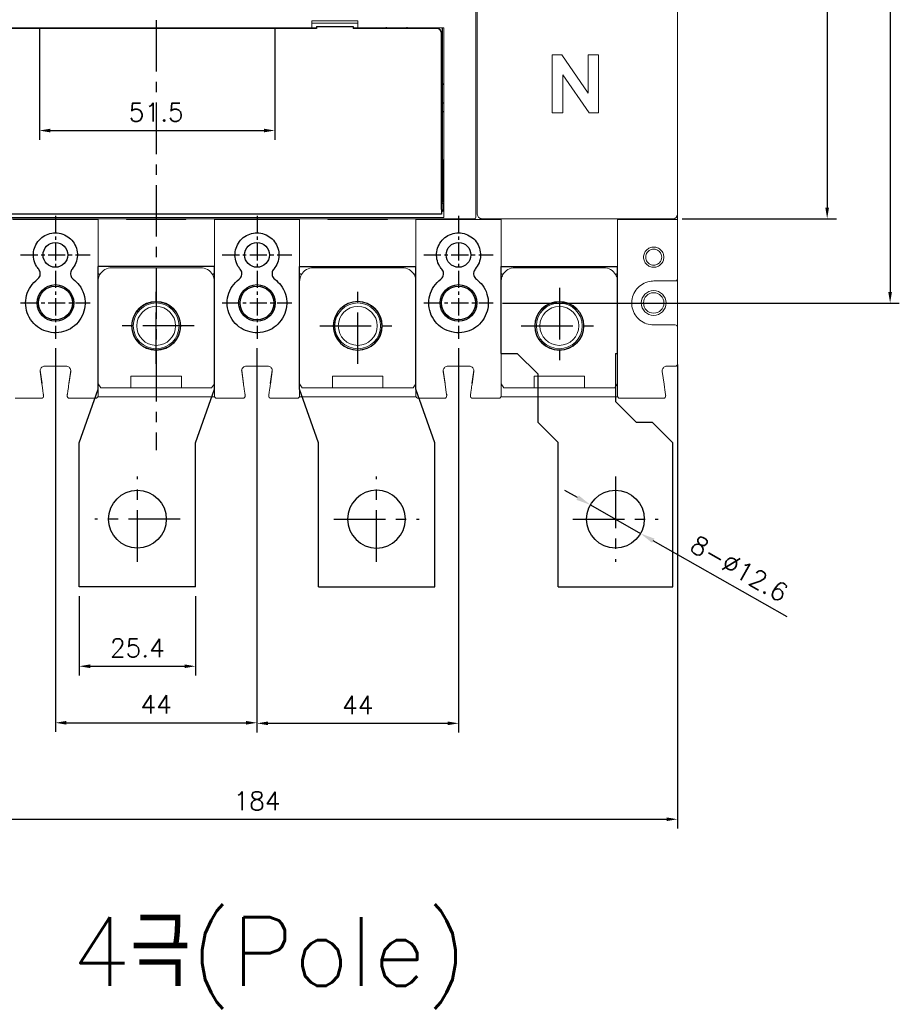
# Model space of a CAD drawing. Extents: x -2268 to 2710, y -907 to 1780.
# Tile 18 of 24: x -887 to -695, y 1113 to 1328. Entities that reach past the tile are written whole.
import ezdxf

# ---------------------------------------------------------------- set-up
doc = ezdxf.new("R2010")
doc.units = 0
doc.header["$LTSCALE"] = 3
doc.header["$MEASUREMENT"] = 0
doc.linetypes.add('CENTER', pattern=[2, 1.25, -0.25, 0.25, -0.25])
doc.layers.get('0').update_dxf_attribs({"linetype": 'CONTINUOUS'})
doc.layers.get('Defpoints').update_dxf_attribs({"linetype": 'CONTINUOUS'})
for name, color, linetype in [('cen', 1, 'CENTER'), ('di', 3, 'CONTINUOUS'), ('dwg', 7, 'CONTINUOUS')]:
    doc.layers.add(name, color=color, linetype=linetype)
doc.styles.add('KIM', font='ROMANS.shx', dxfattribs={"height": 5, "bigfont": 'GSG1.shx'})
doc.styles.get("Standard").update_dxf_attribs({"font": 'romans.shx', "height": 4, "bigfont": 'ghs.shx'})
doc.dimstyles.get("Standard").update_dxf_attribs({"dimtxt": 0.18, "dimasz": 0.18, "dimexe": 0.18, "dimexo": 0.0625, "dimgap": 0.09, "dimtad": 0, "dimtih": 1, "dimtoh": 1, "dimdec": 4, "dimzin": 0, "dimdsep": 46, "dimtxsty": 'Standard', "dimcen": 0.09, "dimadec": 0, "dimazin": 0, "dimtfac": 1, "dimtdec": 4, "dimtofl": 0, "dimtmove": 0, "dimatfit": 3, "dimfxl": 0, "dimtolj": 1, "dimtzin": 0, "dimarcsym": 0})
doc.dimstyles.new('STANDARD$0', dxfattribs={"dimtxt": 5, "dimasz": 5, "dimexe": 1, "dimexo": 2, "dimgap": 2, "dimtad": 1, "dimdec": 4, "dimzin": 12, "dimdsep": 46, "dimtxsty": 'KIM', "dimcen": -1, "dimdle": 0.1, "dimadec": 0, "dimazin": 0, "dimtfac": 1, "dimtdec": 4, "dimtmove": 0, "dimatfit": 3, "dimfxl": 0, "dimtolj": 1, "dimtzin": 0, "dimarcsym": 0})

# ---------------------------------------------------------------- blocks, each defined once
blk = doc.blocks.new('fsadfsafas')
at = {"layer": 'cen', "ltscale": 3}
for p, q in [((614, 610.86), (614, 629.46)), ((623.3, 620.16), (604.7, 620.16)), ((626.25, 569.66), (626.25, 586.26)), ((634.55, 577.96), (617.95, 577.96))]:
    blk.add_line(p, q, dxfattribs=at)
at = {"layer": 'dwg'}
for p, q in [((626.5, 634.96), (601.5, 634.96)), ((601.5, 634.96), (601.5, 603.46)), ((626.5, 634.96), (626.5, 603.41)), ((601.5, 603.46), (606, 598.96)), ((626.5, 603.41), (630.95, 598.96)), ((609.5, 598.96), (606, 598.96)), ((609.5, 598.96), (614, 594.46)), ((630.95, 588.46), (630.95, 598.96)), ((614, 583.96), (614, 594.46)), ((635.45, 583.96), (630.95, 588.46)), ((614, 583.96), (613.55, 583.96)), ((613.55, 583.96), (613.55, 564.96)), ((638.95, 583.96), (635.45, 583.96)), ((638.95, 583.96), (638.95, 564.96)), ((638.95, 564.96), (613.55, 564.96))]:
    blk.add_line(p, q, dxfattribs=at)
for centre, radius in [((614, 620.16), 6.3), ((626.25, 577.96), 5.3)]:
    blk.add_circle(centre, radius, dxfattribs=at)
blk = doc.blocks.new('fsadfadsfas')
at = {"layer": 'cen', "ltscale": 3}
for p, q in [((1428.96, 638.76), (1428.96, 655.36)), ((1437.26, 647.06), (1420.66, 647.06)), ((1424.86, 595.56), (1424.86, 614.16)), ((1434.16, 604.86), (1415.56, 604.86))]:
    blk.add_line(p, q, dxfattribs=at)
at = {"layer": 'dwg'}
for p, q in [((1416.26, 633.26), (1416.26, 660.06)), ((1441.66, 660.06), (1416.26, 660.06)), ((1441.66, 633.26), (1441.66, 660.06)), ((1412.16, 621.56), (1416.26, 633.26)), ((1437.56, 621.56), (1441.66, 633.26)), ((1412.16, 590.06), (1412.16, 621.56)), ((1437.56, 590.06), (1437.56, 621.56)), ((1437.56, 590.06), (1412.16, 590.06))]:
    blk.add_line(p, q, dxfattribs=at)
for centre, radius in [((1428.96, 647.06), 5.3), ((1424.86, 604.86), 6.3)]:
    blk.add_circle(centre, radius, dxfattribs=at)
blk = doc.blocks.new('*D16')
at = {"layer": 'Defpoints', "color": 0}
for p in [(-882.46, 1327.78), (-831.06, 1327.78), (-831.06, 1303.33)]:
    blk.add_point(p, dxfattribs=at)
at = {"layer": 'di'}
for p, q in [((-882.46, 1325.78), (-882.46, 1301.33)), ((-831.06, 1325.78), (-831.06, 1301.33)), ((-880.06, 1303.33), (-833.46, 1303.33))]:
    blk.add_line(p, q, dxfattribs=at)
for points in [[(-880.06, 1303.73), (-880.06, 1302.93), (-882.46, 1303.33)], [(-833.46, 1303.73), (-833.46, 1302.93), (-831.06, 1303.33)]]:
    blk.add_solid(points, dxfattribs=at)
at = {"layer": 'di', "insert": (-856.96, 1307.33), "char_height": 4, "attachment_point": 5}
blk.add_mtext('\\A1;51.5', dxfattribs=at)
blk = doc.blocks.new('*D17')
at = {"layer": 'Defpoints', "color": 0}
for p in [(-873.76, 1203.68), (-848.36, 1203.68), (-848.36, 1186.37)]:
    blk.add_point(p, dxfattribs=at)
at = {"layer": 'di'}
for p, q in [((-873.76, 1201.68), (-873.76, 1184.37)), ((-848.36, 1201.68), (-848.36, 1184.37)), ((-871.36, 1186.37), (-850.76, 1186.37))]:
    blk.add_line(p, q, dxfattribs=at)
for points in [[(-871.36, 1186.77), (-871.36, 1185.97), (-873.76, 1186.37)], [(-850.76, 1186.77), (-850.76, 1185.97), (-848.36, 1186.37)]]:
    blk.add_solid(points, dxfattribs=at)
at = {"layer": 'di', "insert": (-861.06, 1190.37), "char_height": 4, "attachment_point": 5}
blk.add_mtext('\\A1;25.4', dxfattribs=at)
blk = doc.blocks.new('*D31')
at = {"layer": 'Defpoints', "color": 0}
for p in [(-762.18, 1221.6), (-751.24, 1215.36)]:
    blk.add_point(p, dxfattribs=at)
at = {"layer": 'di'}
for p, q in [((-764.96, 1223.19), (-767.74, 1224.77)), ((-762.18, 1221.6), (-751.24, 1215.36)), ((-719.25, 1197.13), (-748.46, 1213.78))]:
    blk.add_line(p, q, dxfattribs=at)
for points in [[(-764.7, 1223.65), (-765.23, 1222.72), (-762.18, 1221.6)], [(-748.19, 1214.24), (-748.72, 1213.32), (-751.24, 1215.36)]]:
    blk.add_solid(points, dxfattribs=at)
at = {"layer": 'di', "insert": (-729.68, 1207.68), "char_height": 4, "attachment_point": 5, "rotation": 330.3185}
blk.add_mtext('\\A1;8-∅12.6', dxfattribs=at)
blk = doc.blocks.new('*D37')
at = {"layer": 'Defpoints', "color": 0}
for p in [(-926.76, 1254.28), (-743.16, 1254.28), (-743.16, 1152.97)]:
    blk.add_point(p, dxfattribs=at)
at = {"layer": 'di'}
for p, q in [((-926.76, 1252.28), (-926.76, 1150.97)), ((-743.16, 1252.28), (-743.16, 1150.97)), ((-924.36, 1152.97), (-745.56, 1152.97))]:
    blk.add_line(p, q, dxfattribs=at)
for points in [[(-924.36, 1153.37), (-924.36, 1152.57), (-926.76, 1152.97)], [(-745.56, 1153.37), (-745.56, 1152.57), (-743.16, 1152.97)]]:
    blk.add_solid(points, dxfattribs=at)
at = {"layer": 'di', "insert": (-834.96, 1156.97), "char_height": 4, "attachment_point": 5}
blk.add_mtext('\\A1;184', dxfattribs=at)
blk = doc.blocks.new('*D38')
at = {"layer": 'Defpoints', "color": 0}
for p in [(-878.96, 1257.85), (-834.96, 1257.85), (-834.96, 1174.03)]:
    blk.add_point(p, dxfattribs=at)
at = {"layer": 'di'}
for p, q in [((-878.96, 1255.85), (-878.96, 1172.03)), ((-834.96, 1255.85), (-834.96, 1172.03)), ((-876.56, 1174.03), (-837.36, 1174.03))]:
    blk.add_line(p, q, dxfattribs=at)
for points in [[(-876.56, 1174.43), (-876.56, 1173.63), (-878.96, 1174.03)], [(-837.36, 1174.43), (-837.36, 1173.63), (-834.96, 1174.03)]]:
    blk.add_solid(points, dxfattribs=at)
at = {"layer": 'di', "insert": (-856.96, 1178.03), "char_height": 4, "attachment_point": 5}
blk.add_mtext('\\A1;44', dxfattribs=at)
blk = doc.blocks.new('*D39')
at = {"layer": 'Defpoints', "color": 0}
for p in [(-834.96, 1257.85), (-790.96, 1257.85), (-790.96, 1173.91)]:
    blk.add_point(p, dxfattribs=at)
at = {"layer": 'di'}
for p, q in [((-834.96, 1255.85), (-834.96, 1171.91)), ((-790.96, 1255.85), (-790.96, 1171.91)), ((-832.56, 1173.91), (-793.36, 1173.91))]:
    blk.add_line(p, q, dxfattribs=at)
for points in [[(-832.56, 1174.31), (-832.56, 1173.51), (-834.96, 1173.91)], [(-793.36, 1174.31), (-793.36, 1173.51), (-790.96, 1173.91)]]:
    blk.add_solid(points, dxfattribs=at)
at = {"layer": 'di', "insert": (-812.96, 1177.91), "char_height": 4, "attachment_point": 5}
blk.add_mtext('\\A1;44', dxfattribs=at)
blk = doc.blocks.new('*D110')
at = {"layer": 'Defpoints', "color": 0}
for p in [(-743.56, 1462.28), (-744.13, 1284.08), (-710.49, 1284.08)]:
    blk.add_point(p, dxfattribs=at)
at = {"layer": 'di'}
for p, q in [((-741.56, 1462.28), (-708.49, 1462.28)), ((-710.49, 1459.88), (-710.49, 1286.48)), ((-742.13, 1284.08), (-708.49, 1284.08))]:
    blk.add_line(p, q, dxfattribs=at)
for points in [[(-710.89, 1459.88), (-710.09, 1459.88), (-710.49, 1462.28)], [(-710.89, 1286.48), (-710.09, 1286.48), (-710.49, 1284.08)]]:
    blk.add_solid(points, dxfattribs=at)
at = {"layer": 'di', "insert": (-714.49, 1373.18), "char_height": 4, "attachment_point": 5, "rotation": 90}
blk.add_mtext('\\A1;179', dxfattribs=at)
blk = doc.blocks.new('*D109')
at = {"layer": 'Defpoints', "color": 0}
for p in [(-783.39, 1480.68), (-783.37, 1265.68), (-696.75, 1265.68)]:
    blk.add_point(p, dxfattribs=at)
at = {"layer": 'di'}
for p, q in [((-781.39, 1480.68), (-694.75, 1480.68)), ((-696.75, 1478.28), (-696.75, 1268.08)), ((-781.37, 1265.68), (-694.75, 1265.68))]:
    blk.add_line(p, q, dxfattribs=at)
for points in [[(-697.15, 1478.28), (-696.35, 1478.28), (-696.75, 1480.68)], [(-697.15, 1268.08), (-696.35, 1268.08), (-696.75, 1265.68)]]:
    blk.add_solid(points, dxfattribs=at)
at = {"layer": 'di', "insert": (-700.75, 1373.18), "char_height": 4, "attachment_point": 5, "rotation": 90}
blk.add_mtext('\\A1;215', dxfattribs=at)

msp = doc.modelspace()

# ---------------------------------------------------------------- linework, layer by layer
at = {"color": 7, "linetype": 'Continuous', "lineweight": 15}
for p, q in [((-787.159, 1461.719), (-787.159, 1284.649)), ((-786.859, 1285.527), (-786.859, 1341.641)), ((-743.159, 1341.818), (-743.159, 1285.35)), ((-822.959, 1327.284), (-812.959, 1327.284)), ((-822.959, 1327.284), (-822.959, 1325.784)), ((-812.959, 1326.784), (-822.959, 1326.784)), ((-812.959, 1325.784), (-812.959, 1327.284)), ((-822.959, 1325.784), (-919.759, 1325.784)), ((-822.959, 1325.784), (-821.959, 1325.784)), ((-813.959, 1325.784), (-812.959, 1325.784)), ((-794.159, 1325.784), (-812.959, 1325.784)), ((-794.159, 1284.867), (-794.159, 1325.784)), ((-770.494, 1319.884), (-768.441, 1319.884)), ((-770.494, 1307.184), (-770.494, 1319.884)), ((-768.441, 1319.884), (-762.679, 1311.527)), ((-762.679, 1311.527), (-762.679, 1319.884)), ((-762.679, 1319.884), (-760.399, 1319.884)), ((-760.399, 1319.884), (-760.399, 1307.184)), ((-762.467, 1307.184), (-768.214, 1315.516)), ((-768.214, 1315.516), (-768.214, 1307.184)), ((-768.214, 1307.184), (-770.494, 1307.184)), ((-760.399, 1307.184), (-762.467, 1307.184)), ((-786.859, 1285.086), (-786.859, 1285.527)), ((-919.759, 1284.349), (-794.159, 1284.349)), ((-894.959, 1284.084), (-862.959, 1284.084)), ((-869.659, 1283.884), (-888.259, 1283.884)), ((-869.659, 1283.884), (-869.659, 1272.187)), ((-863.459, 1284.084), (-863.459, 1283.884)), ((-863.459, 1283.884), (-850.459, 1283.884)), ((-850.959, 1284.084), (-862.959, 1284.084)), ((-862.959, 1283.884), (-862.959, 1284.084)), ((-850.959, 1284.084), (-818.959, 1284.084)), ((-850.959, 1283.884), (-850.959, 1284.084)), ((-850.459, 1283.884), (-850.459, 1284.084)), ((-844.259, 1283.884), (-844.259, 1272.187)), ((-825.659, 1283.884), (-844.259, 1283.884)), ((-825.659, 1283.884), (-825.659, 1272.187)), ((-819.459, 1284.084), (-819.459, 1283.884)), ((-819.459, 1283.884), (-806.459, 1283.884)), ((-806.959, 1284.084), (-818.959, 1284.084)), ((-818.959, 1283.884), (-818.959, 1284.084)), ((-806.959, 1284.084), (-787.459, 1284.084)), ((-806.959, 1283.884), (-806.959, 1284.084)), ((-806.459, 1283.884), (-806.459, 1284.084)), ((-800.259, 1283.884), (-800.259, 1272.187)), ((-781.659, 1283.884), (-800.259, 1283.884)), ((-794.159, 1284.567), (-794.159, 1284.867)), ((-794.159, 1284.349), (-794.159, 1284.567)), ((-787.159, 1284.649), (-787.159, 1284.385)), ((-785.859, 1284.084), (-744.159, 1284.084)), ((-781.659, 1283.884), (-781.659, 1272.187)), ((-756.259, 1283.884), (-756.259, 1272.187)), ((-743.159, 1283.884), (-756.259, 1283.884)), ((-743.159, 1285.35), (-743.159, 1285.086)), ((-743.159, 1283.884), (-743.159, 1285.086)), ((-743.159, 1270.984), (-743.159, 1283.884)), ((-847.259, 1273.384), (-866.659, 1273.384)), ((-803.259, 1273.384), (-822.659, 1273.384)), ((-759.259, 1273.384), (-778.659, 1273.384)), ((-743.659, 1270.484), (-748.359, 1270.484)), ((-743.159, 1270.984), (-743.159, 1260.384)), ((-869.659, 1270.384), (-869.659, 1247.884)), ((-844.259, 1247.884), (-844.259, 1270.384)), ((-825.659, 1270.384), (-825.659, 1247.884)), ((-800.259, 1247.884), (-800.259, 1270.384)), ((-781.659, 1270.384), (-781.659, 1247.884)), ((-756.259, 1247.884), (-756.259, 1270.384)), ((-748.359, 1260.884), (-743.659, 1260.884)), ((-743.159, 1260.384), (-743.159, 1252.384)), ((-876.612, 1251.884), (-881.306, 1251.884)), ((-832.612, 1251.884), (-837.306, 1251.884)), ((-788.612, 1251.884), (-793.306, 1251.884)), ((-743.659, 1251.884), (-745.506, 1251.884)), ((-882.296, 1251.043), (-881.872, 1248.072)), ((-882.296, 1250.743), (-881.898, 1247.955)), ((-875.622, 1251.043), (-876.047, 1248.072)), ((-876.021, 1247.955), (-875.622, 1250.743)), ((-851.459, 1249.684), (-862.459, 1249.684)), ((-862.459, 1249.684), (-862.459, 1247.184)), ((-851.459, 1247.184), (-851.459, 1249.684)), ((-838.296, 1251.043), (-837.872, 1248.072)), ((-838.296, 1250.743), (-837.898, 1247.955)), ((-831.622, 1251.043), (-832.047, 1248.072)), ((-832.021, 1247.955), (-831.622, 1250.743)), ((-807.459, 1249.684), (-818.459, 1249.684)), ((-818.459, 1249.684), (-818.459, 1247.184)), ((-807.459, 1247.184), (-807.459, 1249.684)), ((-794.296, 1251.043), (-793.872, 1248.072)), ((-794.296, 1250.743), (-793.898, 1247.955)), ((-788.047, 1248.072), (-787.622, 1251.043)), ((-788.021, 1247.955), (-787.622, 1250.743)), ((-763.459, 1249.684), (-774.459, 1249.684)), ((-774.459, 1249.684), (-774.459, 1247.184)), ((-763.459, 1247.184), (-763.459, 1249.684)), ((-746.496, 1250.743), (-746.098, 1247.955)), ((-869.659, 1248.034), (-869.059, 1247.184)), ((-869.059, 1247.184), (-862.459, 1247.184)), ((-869.059, 1247.184), (-844.859, 1247.184)), ((-851.459, 1247.184), (-844.859, 1247.184)), ((-844.859, 1247.184), (-844.259, 1248.034)), ((-825.659, 1248.034), (-825.059, 1247.184)), ((-825.059, 1247.184), (-818.459, 1247.184)), ((-818.459, 1247.184), (-807.459, 1247.184)), ((-807.459, 1247.184), (-800.859, 1247.184)), ((-800.859, 1247.184), (-800.259, 1248.034)), ((-781.659, 1248.034), (-781.059, 1247.184)), ((-781.059, 1247.184), (-774.459, 1247.184)), ((-774.459, 1247.184), (-763.459, 1247.184)), ((-763.459, 1247.184), (-756.859, 1247.184)), ((-756.859, 1247.184), (-756.259, 1248.034)), ((-882.036, 1244.884), (-887.759, 1244.884)), ((-870.159, 1244.884), (-875.883, 1244.884)), ((-869.701, 1245.184), (-844.218, 1245.184)), ((-838.036, 1244.884), (-843.759, 1244.884)), ((-826.159, 1244.884), (-831.883, 1244.884)), ((-825.701, 1245.184), (-800.218, 1245.184)), ((-794.036, 1244.884), (-799.759, 1244.884)), ((-782.159, 1244.884), (-787.883, 1244.884)), ((-756.218, 1245.184), (-781.701, 1245.184)), ((-746.236, 1244.884), (-755.759, 1244.884))]:
    msp.add_line(p, q, dxfattribs=at)
for p, q in [((-821.959, 1325.584), (-918.209, 1325.584)), ((-821.959, 1326.084), (-821.959, 1325.584)), ((-821.959, 1326.084), (-813.959, 1326.084)), ((-813.959, 1326.084), (-813.959, 1325.584)), ((-795.709, 1325.584), (-813.959, 1325.584)), ((-806.959, 1325.584), (-806.959, 1325.683)), ((-801.959, 1325.584), (-801.959, 1325.683)), ((-794.709, 1286.084), (-794.709, 1324.584)), ((-794.459, 1289.484), (-794.459, 1325.784)), ((-794.159, 1313.484), (-794.459, 1313.484)), ((-794.159, 1313.384), (-794.459, 1313.384)), ((-794.459, 1309.384), (-794.159, 1309.384)), ((-794.159, 1307.384), (-794.459, 1307.384)), ((-794.259, 1296.884), (-794.459, 1296.884)), ((-794.259, 1289.584), (-794.259, 1296.884)), ((-794.159, 1296.884), (-794.259, 1296.884)), ((-794.709, 1289.484), (-794.459, 1289.484)), ((-794.459, 1288.184), (-794.709, 1288.184)), ((-794.709, 1288.084), (-794.159, 1288.084)), ((-794.709, 1287.784), (-794.159, 1287.784)), ((-794.459, 1289.584), (-794.259, 1289.584)), ((-794.459, 1289.484), (-794.459, 1288.184)), ((-794.409, 1287.334), (-794.709, 1287.634)), ((-794.709, 1286.084), (-794.709, 1285.084)), ((-794.709, 1285.534), (-794.409, 1285.834)), ((-794.159, 1287.334), (-794.409, 1287.334)), ((-794.409, 1287.334), (-794.409, 1286.584)), ((-794.409, 1286.584), (-794.409, 1285.834)), ((-794.409, 1285.834), (-794.159, 1285.834)), ((-794.709, 1285.084), (-919.209, 1285.084))]:
    msp.add_line(p, q)
at = {"color": 7, "linetype": 'Continuous', "lineweight": 15, "flags": 128}
for points in [[(-876.378, 1245.755), (-876.381, 1245.648), (-876.365, 1245.551)], [(-832.378, 1245.755), (-832.381, 1245.648), (-832.365, 1245.551)], [(-788.378, 1245.755), (-788.381, 1245.648), (-788.365, 1245.551)]]:
    msp.add_lwpolyline(points, dxfattribs=at)
for centre, radius in [((-878.959, 1276.184), 2.7), ((-834.959, 1276.184), 2.7), ((-790.959, 1276.184), 2.7), ((-878.959, 1265.684), 4), ((-878.959, 1265.684), 3.7), ((-834.959, 1265.684), 4), ((-834.959, 1265.684), 3.7), ((-790.959, 1265.684), 4), ((-790.959, 1265.684), 3.7)]:
    msp.add_circle(centre, radius)
at = {"color": 7, "linetype": 'Continuous', "lineweight": 15}
for centre, radius in [((-748.359, 1265.684), 2.7), ((-748.359, 1265.684), 2.225), ((-856.959, 1260.684), 5.35), ((-856.959, 1260.684), 5), ((-856.959, 1260.684), 4.25), ((-812.959, 1260.684), 5.35), ((-812.959, 1260.684), 5), ((-812.959, 1260.684), 4.25), ((-768.959, 1260.684), 5.35), ((-768.959, 1260.684), 5), ((-768.959, 1260.684), 4.25)]:
    msp.add_circle(centre, radius, dxfattribs=at)
for centre, radius, start, end in [((-804.459, 1318.084), 8, 105.74055, 108.20996), ((-804.459, 1318.084), 8, 71.79004, 74.25945), ((-795.709, 1324.584), 1, 0, 90)]:
    msp.add_arc(centre, radius, start, end)
for centre, radius, start, end in [((-866.659, 1270.384), 3, 90, 150.26227), ((-847.259, 1270.384), 3, 29.73773, 90), ((-822.659, 1270.384), 3, 90, 150.26227), ((-803.259, 1270.384), 3, 29.73773, 90), ((-778.659, 1270.384), 3, 90, 150.26227), ((-759.259, 1270.384), 3, 30.11955, 90), ((-743.659, 1260.384), 0.5, 0, 90), ((-743.659, 1252.384), 0.5, 270, 0), ((-882.036, 1245.384), 0.5, 270, 8.1301), ((-882.036, 1245.684), 0.5, 329.25665, 8.1301), ((-875.883, 1245.384), 0.5, 171.8699, 270), ((-870.159, 1245.384), 0.5, 270, 0), ((-843.759, 1245.384), 0.5, 180, 270), ((-838.036, 1245.384), 0.5, 270, 8.1301), ((-838.036, 1245.684), 0.5, 329.25665, 8.1301), ((-831.883, 1245.384), 0.5, 171.8699, 270), ((-826.159, 1245.384), 0.5, 270, 0), ((-799.759, 1245.384), 0.5, 180, 270), ((-794.036, 1245.384), 0.5, 270, 8.1301), ((-794.036, 1245.684), 0.5, 329.25665, 8.1301), ((-787.883, 1245.384), 0.5, 171.8699, 270), ((-782.159, 1245.384), 0.5, 270, 0), ((-755.759, 1245.384), 0.5, 180, 270), ((-746.236, 1245.384), 0.5, 270, 8.1301)]:
    msp.add_arc(centre, radius, start, end, dxfattribs=at)
for centre, major_axis, start_param, end_param in [((-787.459, 1284.385), (0, 0.301), 3.1415927, 4.712389), ((-785.859, 1285.086), (0, 1.002), 1.5707963, 3.1415927), ((-744.159, 1285.086), (0, -1.002), 0, 1.5707963)]:
    msp.add_ellipse(centre, major_axis=major_axis, ratio=0.9982744, start_param=start_param, end_param=end_param, dxfattribs=at)
for points, knots in [([(-882.609, 1273.066), (-882.781, 1273.291), (-883.279, 1273.941), (-883.756, 1275.245), (-883.802, 1276.88), (-883.297, 1278.445), (-882.306, 1279.752), (-880.94, 1280.656), (-879.352, 1281.06), (-877.717, 1280.916), (-876.221, 1280.238), (-875.036, 1279.105), (-874.29, 1277.645), (-874.075, 1276.026), (-874.38, 1274.399), (-875, 1273.51), (-875.31, 1273.066)], [0, 0, 0, 0, 0.0389932, 0.1127209, 0.1865914, 0.2607106, 0.334796, 0.4086203, 0.4823615, 0.5563266, 0.6304755, 0.7044802, 0.7782374, 0.8520288, 0.9260134, 1, 1, 1, 1]), ([(-838.609, 1273.066), (-838.781, 1273.291), (-839.279, 1273.941), (-839.756, 1275.245), (-839.802, 1276.88), (-839.297, 1278.445), (-838.306, 1279.752), (-836.94, 1280.656), (-835.352, 1281.06), (-833.717, 1280.916), (-832.221, 1280.238), (-831.036, 1279.105), (-830.29, 1277.645), (-830.075, 1276.026), (-830.38, 1274.399), (-831, 1273.51), (-831.31, 1273.066)], [0, 0, 0, 0, 0.0389932, 0.1127209, 0.1865914, 0.2607106, 0.334796, 0.4086203, 0.4823615, 0.5563266, 0.6304755, 0.7044802, 0.7782374, 0.8520288, 0.9260134, 1, 1, 1, 1]), ([(-794.609, 1273.066), (-794.781, 1273.291), (-795.279, 1273.941), (-795.756, 1275.245), (-795.802, 1276.88), (-795.297, 1278.445), (-794.306, 1279.752), (-792.94, 1280.656), (-791.352, 1281.06), (-789.717, 1280.916), (-788.221, 1280.238), (-787.036, 1279.105), (-786.29, 1277.645), (-786.075, 1276.026), (-786.38, 1274.399), (-787, 1273.51), (-787.31, 1273.066)], [0, 0, 0, 0, 0.0389932, 0.1127209, 0.1865914, 0.2607106, 0.334796, 0.4086203, 0.4823615, 0.5563266, 0.6304755, 0.7044802, 0.7782374, 0.8520288, 0.9260134, 1, 1, 1, 1]), ([(-882.851, 1270.89), (-882.743, 1270.986), (-882.509, 1271.195), (-882.291, 1271.637), (-882.223, 1272.141), (-882.318, 1272.65), (-882.512, 1272.927), (-882.609, 1273.066)], [0, 0, 0, 0, 0.1767702, 0.3824571, 0.5882182, 0.7941418, 1, 1, 1, 1]), ([(-875.31, 1273.066), (-875.394, 1272.949), (-875.577, 1272.695), (-875.692, 1272.216), (-875.648, 1271.708), (-875.443, 1271.233), (-875.193, 1271.004), (-875.068, 1270.89)], [0, 0, 0, 0, 0.1762349, 0.3819524, 0.5878501, 0.7939744, 1, 1, 1, 1]), ([(-838.851, 1270.89), (-838.743, 1270.986), (-838.509, 1271.195), (-838.291, 1271.637), (-838.223, 1272.141), (-838.318, 1272.65), (-838.512, 1272.927), (-838.609, 1273.066)], [0, 0, 0, 0, 0.1767702, 0.3824571, 0.5882182, 0.7941418, 1, 1, 1, 1]), ([(-831.31, 1273.066), (-831.394, 1272.949), (-831.577, 1272.695), (-831.692, 1272.216), (-831.648, 1271.708), (-831.443, 1271.233), (-831.193, 1271.004), (-831.068, 1270.89)], [0, 0, 0, 0, 0.1762349, 0.3819524, 0.5878501, 0.7939744, 1, 1, 1, 1]), ([(-794.851, 1270.89), (-794.743, 1270.986), (-794.509, 1271.195), (-794.291, 1271.637), (-794.223, 1272.141), (-794.318, 1272.65), (-794.512, 1272.927), (-794.609, 1273.066)], [0, 0, 0, 0, 0.1767702, 0.3824571, 0.5882182, 0.7941418, 1, 1, 1, 1]), ([(-787.31, 1273.066), (-787.394, 1272.949), (-787.577, 1272.695), (-787.692, 1272.216), (-787.648, 1271.708), (-787.443, 1271.233), (-787.193, 1271.004), (-787.068, 1270.89)], [0, 0, 0, 0, 0.1762349, 0.3819524, 0.5878501, 0.7939744, 1, 1, 1, 1]), ([(-875.068, 1270.89), (-874.6, 1270.475), (-873.589, 1269.578), (-872.649, 1267.675), (-872.337, 1265.488), (-872.777, 1263.305), (-873.911, 1261.395), (-875.609, 1259.971), (-877.679, 1259.186), (-879.897, 1259.127), (-882.014, 1259.806), (-883.784, 1261.146), (-885.009, 1262.989), (-885.562, 1265.136), (-885.366, 1267.341), (-884.479, 1269.404), (-883.394, 1270.395), (-882.851, 1270.89)], [0, 0, 0, 0, 0.0576455, 0.1246599, 0.1917276, 0.2592147, 0.3268307, 0.3940899, 0.4611735, 0.5282591, 0.5958477, 0.6633841, 0.7305035, 0.797489, 0.8648338, 0.9324162, 1, 1, 1, 1]), ([(-831.068, 1270.89), (-830.6, 1270.475), (-829.589, 1269.578), (-828.649, 1267.675), (-828.337, 1265.488), (-828.777, 1263.305), (-829.911, 1261.395), (-831.609, 1259.971), (-833.679, 1259.186), (-835.897, 1259.127), (-838.014, 1259.806), (-839.784, 1261.146), (-841.009, 1262.989), (-841.562, 1265.136), (-841.366, 1267.341), (-840.479, 1269.404), (-839.394, 1270.395), (-838.851, 1270.89)], [0, 0, 0, 0, 0.0576455, 0.1246599, 0.1917276, 0.2592147, 0.3268307, 0.3940899, 0.4611735, 0.5282591, 0.5958477, 0.6633841, 0.7305035, 0.797489, 0.8648338, 0.9324162, 1, 1, 1, 1]), ([(-787.068, 1270.89), (-786.6, 1270.475), (-785.589, 1269.578), (-784.649, 1267.675), (-784.337, 1265.488), (-784.777, 1263.305), (-785.911, 1261.395), (-787.609, 1259.971), (-789.679, 1259.186), (-791.897, 1259.127), (-794.014, 1259.806), (-795.784, 1261.146), (-797.009, 1262.989), (-797.562, 1265.136), (-797.366, 1267.341), (-796.479, 1269.404), (-795.394, 1270.395), (-794.851, 1270.89)], [0, 0, 0, 0, 0.0576455, 0.1246599, 0.1917276, 0.2592147, 0.3268307, 0.3940899, 0.4611735, 0.5282591, 0.5958477, 0.6633841, 0.7305035, 0.797489, 0.8648338, 0.9324162, 1, 1, 1, 1])]:
    msp.add_open_spline(points, degree=3, knots=knots)
for points, knots in [([(-746.136, 1275.684), (-746.17, 1275.397), (-746.239, 1274.823), (-746.747, 1274.089), (-747.481, 1273.607), (-748.348, 1273.43), (-749.214, 1273.606), (-749.954, 1274.088), (-750.442, 1274.823), (-750.621, 1275.686), (-750.442, 1276.548), (-749.953, 1277.28), (-749.214, 1277.762), (-748.347, 1277.938), (-747.479, 1277.761), (-746.746, 1277.278), (-746.238, 1276.545), (-746.17, 1275.971), (-746.136, 1275.684)], [0, 0, 0, 0, 0.0622501, 0.1246646, 0.1872872, 0.2500223, 0.3127178, 0.3752577, 0.4377341, 0.5001511, 0.5624058, 0.6247434, 0.687323, 0.7500633, 0.8128155, 0.8754149, 0.9377792, 1, 1, 1, 1]), ([(-746.609, 1275.684), (-746.631, 1275.895), (-746.664, 1276.225), (-746.876, 1276.636), (-747.132, 1276.957), (-747.472, 1277.214), (-747.836, 1277.366), (-748.098, 1277.419), (-748.262, 1277.432), (-748.427, 1277.437), (-748.74, 1277.411), (-749.133, 1277.277), (-749.514, 1277.02), (-749.816, 1276.692), (-750.049, 1276.236), (-750.141, 1275.686), (-750.05, 1275.134), (-749.817, 1274.677), (-749.515, 1274.349), (-749.134, 1274.091), (-748.74, 1273.958), (-748.293, 1273.92), (-747.898, 1273.976), (-747.473, 1274.153), (-747.133, 1274.41), (-746.877, 1274.732), (-746.665, 1275.142), (-746.631, 1275.473), (-746.609, 1275.684)], [0, 0, 0, 0, 0.0573026, 0.0898259, 0.1248557, 0.1692261, 0.2048978, 0.2318432, 0.2420425, 0.250051, 0.2769365, 0.3274704, 0.3617137, 0.4018747, 0.4479384, 0.49989, 0.5519602, 0.5981192, 0.6383485, 0.6726363, 0.7231786, 0.74997, 0.7950196, 0.8306896, 0.875055, 0.9100937, 0.9426359, 1, 1, 1, 1]), ([(-869.63, 1272.103), (-869.634, 1272.106), (-869.643, 1272.113), (-869.654, 1272.134), (-869.659, 1272.16), (-869.659, 1272.179), (-869.659, 1272.187)], [0, 0, 0, 0, 0.1590345, 0.3666252, 0.749201, 1, 1, 1, 1]), ([(-869.264, 1271.872), (-869.349, 1271.707), (-869.585, 1271.244), (-869.63, 1270.72), (-869.659, 1270.384)], [0, 0, 0, 0, 0.3574596, 1, 1, 1, 1]), ([(-869.264, 1271.872), (-869.264, 1271.872), (-869.264, 1271.873), (-869.266, 1271.877), (-869.291, 1271.897), (-869.371, 1271.949), (-869.488, 1272.02), (-869.583, 1272.076), (-869.63, 1272.103)], [0, 0, 0, 0, 0.0208293, 0.0606008, 0.2956438, 0.5304854, 0.7652397, 1, 1, 1, 1]), ([(-844.654, 1271.872), (-844.654, 1271.872), (-844.655, 1271.873), (-844.652, 1271.877), (-844.628, 1271.897), (-844.547, 1271.949), (-844.431, 1272.02), (-844.336, 1272.076), (-844.288, 1272.103)], [0, 0, 0, 0, 0.0208293, 0.0606008, 0.2956438, 0.5304854, 0.7652397, 1, 1, 1, 1]), ([(-844.259, 1270.384), (-844.288, 1270.72), (-844.333, 1271.244), (-844.57, 1271.707), (-844.654, 1271.872)], [0, 0, 0, 0, 0.6425404, 1, 1, 1, 1]), ([(-844.259, 1272.187), (-844.26, 1272.176), (-844.26, 1272.155), (-844.267, 1272.129), (-844.277, 1272.111), (-844.285, 1272.106), (-844.288, 1272.103)], [0, 0, 0, 0, 0.3461544, 0.6944978, 0.8685465, 1, 1, 1, 1]), ([(-825.63, 1272.103), (-825.634, 1272.106), (-825.643, 1272.113), (-825.654, 1272.134), (-825.659, 1272.16), (-825.659, 1272.179), (-825.659, 1272.187)], [0, 0, 0, 0, 0.1590219, 0.3666162, 0.7491963, 1, 1, 1, 1]), ([(-825.264, 1271.872), (-825.349, 1271.707), (-825.585, 1271.244), (-825.63, 1270.72), (-825.659, 1270.384)], [0, 0, 0, 0, 0.3574597, 1, 1, 1, 1]), ([(-825.63, 1272.103), (-825.583, 1272.076), (-825.488, 1272.02), (-825.371, 1271.949), (-825.291, 1271.897), (-825.266, 1271.877), (-825.264, 1271.873), (-825.264, 1271.872), (-825.264, 1271.872)], [0, 0, 0, 0, 0.234761, 0.4695166, 0.7043566, 0.9393994, 0.9791707, 1, 1, 1, 1]), ([(-800.288, 1272.103), (-800.336, 1272.076), (-800.431, 1272.02), (-800.547, 1271.949), (-800.628, 1271.897), (-800.652, 1271.877), (-800.655, 1271.873), (-800.654, 1271.872), (-800.654, 1271.872)], [0, 0, 0, 0, 0.23476098, 0.46951659, 0.70435657, 0.93939936, 0.9791707, 1, 1, 1, 1]), ([(-800.259, 1270.384), (-800.288, 1270.72), (-800.333, 1271.244), (-800.57, 1271.707), (-800.654, 1271.872)], [0, 0, 0, 0, 0.6425409, 1, 1, 1, 1]), ([(-800.259, 1272.187), (-800.26, 1272.176), (-800.26, 1272.155), (-800.267, 1272.129), (-800.277, 1272.111), (-800.285, 1272.106), (-800.288, 1272.103)], [0, 0, 0, 0, 0.3461566, 0.6945031, 0.8685532, 1, 1, 1, 1]), ([(-781.63, 1272.103), (-781.634, 1272.106), (-781.643, 1272.113), (-781.654, 1272.134), (-781.659, 1272.16), (-781.659, 1272.179), (-781.659, 1272.187)], [0, 0, 0, 0, 0.1590465, 0.366633, 0.7492075, 1, 1, 1, 1]), ([(-781.264, 1271.872), (-781.349, 1271.707), (-781.585, 1271.244), (-781.63, 1270.72), (-781.659, 1270.384)], [0, 0, 0, 0, 0.35745988, 1, 1, 1, 1]), ([(-781.63, 1272.103), (-781.583, 1272.076), (-781.488, 1272.02), (-781.371, 1271.949), (-781.291, 1271.897), (-781.266, 1271.877), (-781.264, 1271.873), (-781.264, 1271.872), (-781.264, 1271.872)], [0, 0, 0, 0, 0.2347579, 0.4695147, 0.7043559, 0.9393989, 0.9791706, 1, 1, 1, 1]), ([(-756.28, 1272.128), (-756.328, 1272.1), (-756.423, 1272.044), (-756.544, 1271.971), (-756.629, 1271.917), (-756.66, 1271.895), (-756.664, 1271.89), (-756.664, 1271.89), (-756.664, 1271.889)], [0, 0, 0, 0, 0.2283857, 0.4567605, 0.685182, 0.9137003, 0.9759692, 1, 1, 1, 1]), ([(-756.259, 1270.384), (-756.289, 1270.722), (-756.334, 1271.252), (-756.577, 1271.72), (-756.664, 1271.889)], [0, 0, 0, 0, 0.6377436, 1, 1, 1, 1]), ([(-756.259, 1272.187), (-756.26, 1272.179), (-756.26, 1272.164), (-756.265, 1272.146), (-756.272, 1272.134), (-756.278, 1272.13), (-756.28, 1272.128)], [0, 0, 0, 0, 0.3476691, 0.6977915, 0.872981, 1, 1, 1, 1]), ([(-748.359, 1270.484), (-748.534, 1270.478), (-749.245, 1270.454), (-750.473, 1270.093), (-751.813, 1269.149), (-752.764, 1267.812), (-753.22, 1266.236), (-753.129, 1264.598), (-752.501, 1263.079), (-751.408, 1261.865), (-749.974, 1261.042), (-748.897, 1260.937), (-748.359, 1260.884)], [0, 0, 0, 0, 0.0349025, 0.1422146, 0.2496422, 0.3568783, 0.46401, 0.5713246, 0.6787561, 0.7859578, 0.8929777, 1, 1, 1, 1]), ([(-743.659, 1270.484), (-743.658, 1270.484), (-743.605, 1270.484), (-743.49, 1270.503), (-743.339, 1270.586), (-743.232, 1270.712), (-743.171, 1270.846), (-743.163, 1270.938), (-743.159, 1270.984)], [0, 0, 0, 0, 0.00485876, 0.23453822, 0.50136523, 0.702842, 0.85112324, 1, 1, 1, 1]), ([(-881.306, 1251.884), (-881.419, 1251.873), (-881.644, 1251.851), (-881.944, 1251.678), (-882.169, 1251.424), (-882.309, 1251.098), (-882.301, 1250.864), (-882.296, 1250.743)], [0, 0, 0, 0, 0.1973372, 0.3946917, 0.5920245, 0.7890374, 1, 1, 1, 1]), ([(-875.622, 1250.743), (-875.617, 1250.855), (-875.607, 1251.081), (-875.735, 1251.401), (-875.954, 1251.661), (-876.256, 1251.846), (-876.491, 1251.871), (-876.612, 1251.884)], [0, 0, 0, 0, 0.1964018, 0.3928602, 0.589578, 0.7867327, 1, 1, 1, 1]), ([(-837.306, 1251.884), (-837.419, 1251.873), (-837.644, 1251.851), (-837.944, 1251.678), (-838.169, 1251.424), (-838.309, 1251.098), (-838.301, 1250.864), (-838.296, 1250.743)], [0, 0, 0, 0, 0.1973373, 0.3946909, 0.5920245, 0.7890374, 1, 1, 1, 1]), ([(-831.622, 1250.743), (-831.617, 1250.855), (-831.607, 1251.081), (-831.735, 1251.401), (-831.954, 1251.661), (-832.256, 1251.846), (-832.491, 1251.871), (-832.612, 1251.884)], [0, 0, 0, 0, 0.1964018, 0.3928602, 0.589578, 0.7867327, 1, 1, 1, 1]), ([(-793.306, 1251.884), (-793.419, 1251.873), (-793.644, 1251.851), (-793.944, 1251.678), (-794.169, 1251.424), (-794.309, 1251.098), (-794.301, 1250.864), (-794.296, 1250.743)], [0, 0, 0, 0, 0.1973376, 0.3946906, 0.592023, 0.7890371, 1, 1, 1, 1]), ([(-787.622, 1250.743), (-787.617, 1250.855), (-787.607, 1251.081), (-787.735, 1251.401), (-787.954, 1251.661), (-788.256, 1251.846), (-788.491, 1251.871), (-788.612, 1251.884)], [0, 0, 0, 0, 0.1964022, 0.3928604, 0.5895784, 0.7867324, 1, 1, 1, 1]), ([(-745.506, 1251.884), (-745.619, 1251.873), (-745.844, 1251.851), (-746.144, 1251.678), (-746.37, 1251.424), (-746.509, 1251.098), (-746.501, 1250.864), (-746.496, 1250.743)], [0, 0, 0, 0, 0.1977738, 0.3953537, 0.5924493, 0.7891383, 1, 1, 1, 1]), ([(-881.898, 1247.955), (-881.858, 1247.673), (-881.777, 1247.111), (-881.67, 1246.359), (-881.589, 1245.795), (-881.547, 1245.497), (-881.543, 1245.467), (-881.541, 1245.455)], [0, 0, 0, 0, 0.2162145, 0.4325033, 0.6470863, 0.8596146, 1, 1, 1, 1]), ([(-876.378, 1245.455), (-876.374, 1245.482), (-876.366, 1245.536), (-876.306, 1245.958), (-876.217, 1246.58), (-876.116, 1247.285), (-876.049, 1247.758), (-876.021, 1247.955)], [0, 0, 0, 0, 0.2117498, 0.4235112, 0.635204, 0.8481881, 1, 1, 1, 1]), ([(-869.659, 1247.884), (-869.659, 1247.605), (-869.659, 1247.048), (-869.659, 1246.304), (-869.659, 1245.739), (-869.659, 1245.43), (-869.659, 1245.397), (-869.659, 1245.384)], [0, 0, 0, 0, 0.2116664, 0.4233048, 0.6359489, 0.8508384, 1, 1, 1, 1]), ([(-844.259, 1245.384), (-844.259, 1245.412), (-844.259, 1245.468), (-844.259, 1245.907), (-844.259, 1246.552), (-844.259, 1247.253), (-844.259, 1247.709), (-844.259, 1247.884)], [0, 0, 0, 0, 0.2178733, 0.4357928, 0.6524138, 0.8666267, 1, 1, 1, 1]), ([(-837.898, 1247.955), (-837.858, 1247.673), (-837.777, 1247.111), (-837.67, 1246.359), (-837.589, 1245.795), (-837.547, 1245.497), (-837.543, 1245.467), (-837.541, 1245.455)], [0, 0, 0, 0, 0.2162145, 0.4325033, 0.6470863, 0.8596146, 1, 1, 1, 1]), ([(-832.378, 1245.455), (-832.374, 1245.482), (-832.366, 1245.536), (-832.306, 1245.958), (-832.217, 1246.58), (-832.116, 1247.285), (-832.049, 1247.758), (-832.021, 1247.955)], [0, 0, 0, 0, 0.2117498, 0.4235112, 0.635204, 0.8481881, 1, 1, 1, 1]), ([(-825.659, 1247.884), (-825.659, 1247.605), (-825.659, 1247.048), (-825.659, 1246.304), (-825.659, 1245.739), (-825.659, 1245.43), (-825.659, 1245.397), (-825.659, 1245.384)], [0, 0, 0, 0, 0.2116664, 0.4233048, 0.6359489, 0.8508384, 1, 1, 1, 1]), ([(-800.259, 1245.384), (-800.259, 1245.412), (-800.259, 1245.468), (-800.259, 1245.907), (-800.259, 1246.552), (-800.259, 1247.253), (-800.259, 1247.709), (-800.259, 1247.884)], [0, 0, 0, 0, 0.2178733, 0.4357928, 0.6524138, 0.8666267, 1, 1, 1, 1]), ([(-793.898, 1247.955), (-793.858, 1247.673), (-793.777, 1247.111), (-793.67, 1246.359), (-793.589, 1245.795), (-793.547, 1245.497), (-793.543, 1245.467), (-793.541, 1245.455)], [0, 0, 0, 0, 0.2162147, 0.4325033, 0.6470863, 0.8596147, 1, 1, 1, 1]), ([(-788.378, 1245.455), (-788.374, 1245.482), (-788.366, 1245.536), (-788.306, 1245.958), (-788.217, 1246.58), (-788.116, 1247.285), (-788.049, 1247.758), (-788.021, 1247.955)], [0, 0, 0, 0, 0.2117497, 0.4235112, 0.6352041, 0.8481881, 1, 1, 1, 1]), ([(-781.659, 1247.884), (-781.659, 1247.605), (-781.659, 1247.048), (-781.659, 1246.304), (-781.659, 1245.739), (-781.659, 1245.43), (-781.659, 1245.397), (-781.659, 1245.384)], [0, 0, 0, 0, 0.2116664, 0.4233048, 0.6359489, 0.8508384, 1, 1, 1, 1]), ([(-756.259, 1245.384), (-756.259, 1245.412), (-756.259, 1245.468), (-756.259, 1245.902), (-756.259, 1246.541), (-756.259, 1247.243), (-756.259, 1247.704), (-756.259, 1247.884)], [0, 0, 0, 0, 0.2161782, 0.4323742, 0.6479751, 0.8624582, 1, 1, 1, 1]), ([(-746.098, 1247.955), (-746.057, 1247.671), (-745.976, 1247.103), (-745.869, 1246.349), (-745.788, 1245.783), (-745.746, 1245.494), (-745.742, 1245.465), (-745.741, 1245.455)], [0, 0, 0, 0, 0.2174365, 0.4348539, 0.6523891, 0.8686965, 1, 1, 1, 1])]:
    msp.add_open_spline(points, degree=3, knots=knots, dxfattribs=at)
at = {"layer": 'cen', "ltscale": 3}
msp.add_line((-856.959, 1435.437), (-856.959, 1233.524), dxfattribs=at)
at = {"layer": 'cen'}
for p, q in [((-878.934, 1284.716), (-878.934, 1257.854)), ((-834.934, 1284.716), (-834.934, 1257.854)), ((-790.934, 1284.716), (-790.934, 1257.854)), ((-886.545, 1276.184), (-871.373, 1276.184)), ((-842.545, 1276.184), (-827.373, 1276.184)), ((-798.545, 1276.184), (-783.373, 1276.184)), ((-886.545, 1265.684), (-871.373, 1265.684)), ((-842.545, 1265.684), (-827.373, 1265.684)), ((-798.545, 1265.684), (-783.373, 1265.684))]:
    msp.add_line(p, q, dxfattribs=at)

# ---------------------------------------------------------------- block references
at = {"layer": 'di'}
msp.add_blockref('fsadfadsfas', (-2285.916, 613.624), dxfattribs=at)
at = {"layer": 'di', "xscale": -1}
msp.add_blockref('fsadfadsfas', (615.997, 613.624), dxfattribs=at)
at = {"layer": 'di', "rotation": 180}
msp.add_blockref('fsadfsafas', (-142.705, 1838.642), dxfattribs=at)

# ---------------------------------------------------------------- texts
at = {"layer": 'di', "insert": (-875.448, 1131.576), "char_height": 15, "width": 116.39597, "attachment_point": 1}
msp.add_mtext('{\\Fromans,hgs|c129;4극(Pole)}', dxfattribs=at)

# ---------------------------------------------------------------- dimensions: what is measured, and where the dimension line sits
at = {"layer": 'di'}
dim = msp.add_linear_dim(base=(-696.747, 1265.684), p1=(-783.388, 1480.684), p2=(-783.373, 1265.684), angle=90, text='215', dimstyle='STANDARD$0', override={"dimtxt": 4, "dimasz": 2.4, "dimexe": 2, "dimdec": 2, "dimzin": 8, "dimtxsty": 'Standard', "dimcen": 0, "dimdle": 0, "dimclrd": 256, "dimclre": 256, "dimclrt": 256, "dimadec": 2, "dimazin": 2, "dimtfac": 0.6, "dimtdec": 2, "dimtzin": 8, "dimlwd": 65535, "dimlwe": 65535}, dxfattribs=at)
dim.commit()
dim.dimension.update_dxf_attribs({"geometry": '*D109', "text_midpoint": (-696.747, 1373.184), "dimtype": 160})
dim = msp.add_linear_dim(base=(-710.485, 1284.084), p1=(-743.56, 1462.284), p2=(-744.125, 1284.084), angle=90, text='179', dimstyle='STANDARD$0', override={"dimtxt": 4, "dimasz": 2.4, "dimexe": 2, "dimdec": 2, "dimzin": 8, "dimtxsty": 'Standard', "dimcen": 0, "dimdle": 0, "dimclrd": 256, "dimclre": 256, "dimclrt": 256, "dimadec": 2, "dimazin": 2, "dimtfac": 0.6, "dimtdec": 2, "dimtzin": 8, "dimlwd": 65535, "dimlwe": 65535}, dxfattribs=at)
dim.commit()
dim.dimension.update_dxf_attribs({"geometry": '*D110', "text_midpoint": (-714.485, 1373.184)})
dim = msp.add_linear_dim(base=(-831.059, 1303.332), p1=(-882.459, 1327.784), p2=(-831.059, 1327.784), text='51.5', dimstyle='STANDARD$0', override={"dimtxt": 4, "dimasz": 2.4, "dimexe": 2, "dimdec": 2, "dimzin": 8, "dimtxsty": 'Standard', "dimcen": 0, "dimdle": 0, "dimclrd": 256, "dimclre": 256, "dimclrt": 256, "dimadec": 2, "dimazin": 2, "dimtfac": 0.6, "dimtdec": 2, "dimtzin": 8, "dimlwd": 65535, "dimlwe": 65535}, dxfattribs=at)
dim.commit()
dim.dimension.update_dxf_attribs({"geometry": '*D16', "text_midpoint": (-856.959, 1303.332), "dimtype": 160})
for base, p1, p2, picture, middle in [((-834.959, 1174.028), (-878.959, 1257.854), (-834.959, 1257.854), '*D38', (-856.959, 1178.028)), ((-790.959, 1173.908), (-834.959, 1257.854), (-790.959, 1257.854), '*D39', (-812.959, 1177.908)), ((-848.359, 1186.37), (-873.759, 1203.684), (-848.359, 1203.684), '*D17', (-861.059, 1190.37))]:
    dim = msp.add_linear_dim(base=base, p1=p1, p2=p2, dimstyle='STANDARD$0', override={"dimtxt": 4, "dimasz": 2.4, "dimexe": 2, "dimdec": 2, "dimzin": 8, "dimtxsty": 'Standard', "dimcen": 0, "dimdle": 0, "dimclrd": 256, "dimclre": 256, "dimclrt": 256, "dimadec": 2, "dimazin": 2, "dimtfac": 0.6, "dimtdec": 2, "dimtzin": 8, "dimlwd": 65535, "dimlwe": 65535}, dxfattribs=at)
    dim.commit()
    dim.dimension.update_dxf_attribs({"geometry": picture, "text_midpoint": middle})
dim = msp.add_linear_dim(base=(-743.159, 1152.975), p1=(-926.759, 1254.277), p2=(-743.159, 1254.277), text='184', dimstyle='STANDARD$0', override={"dimtxt": 4, "dimasz": 2.4, "dimexe": 2, "dimdec": 2, "dimzin": 8, "dimtxsty": 'Standard', "dimcen": 0, "dimdle": 0, "dimclrd": 256, "dimclre": 256, "dimclrt": 256, "dimadec": 2, "dimazin": 2, "dimtfac": 0.6, "dimtdec": 2, "dimtzin": 8, "dimlwd": 65535, "dimlwe": 65535}, dxfattribs=at)
dim.commit()
dim.dimension.update_dxf_attribs({"geometry": '*D37', "text_midpoint": (-834.959, 1156.975)})
dim = msp.add_diameter_dim_2p(p1=(-762.183, 1221.604), p2=(-751.236, 1215.364), text='8-<>', dimstyle='Standard', override={"dimtxt": 4, "dimasz": 3.2, "dimexe": 2, "dimexo": 2, "dimgap": 2, "dimtad": 1, "dimtih": 0, "dimtoh": 0, "dimdec": 2, "dimzin": 8, "dimcen": 0, "dimclrd": 256, "dimclre": 256, "dimclrt": 256, "dimadec": 2, "dimazin": 2, "dimtfac": 0.6, "dimtdec": 2, "dimtofl": 1, "dimtzin": 8, "dimlwd": 65535, "dimlwe": 65535}, dxfattribs=at)
dim.commit()
dim.dimension.update_dxf_attribs({"geometry": '*D31', "text_midpoint": (-731.658, 1204.206), "dimtype": 163})

doc.saveas('drawing.dxf')
